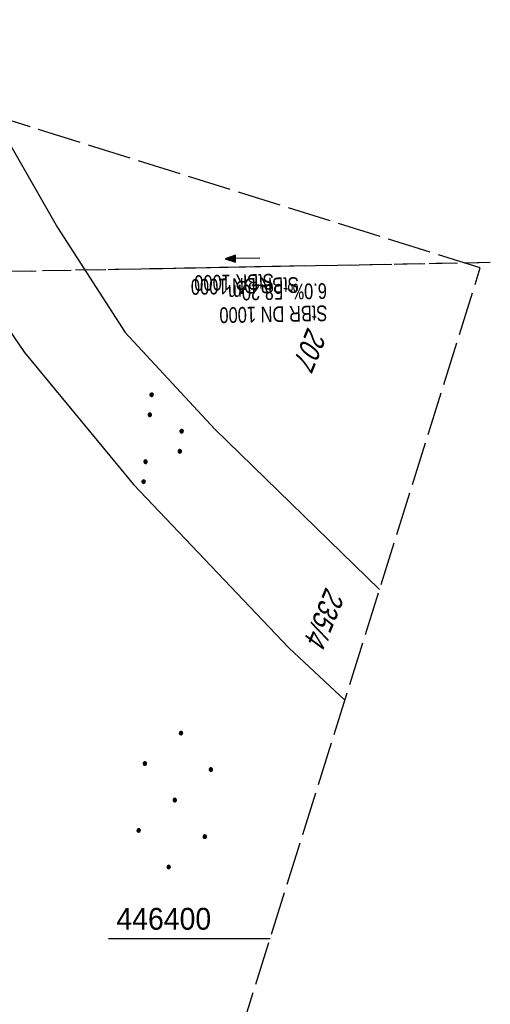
# Model space of a CAD drawing. Extents: x 507679 to 508175, y 445771 to 446563.
# Tile 42 of 43: x 508121 to 508175, y 446392 to 446505. Entities that reach past the tile are written whole.
import ezdxf

# ---------------------------------------------------------------- set-up
doc = ezdxf.new("R2010")
doc.units = 0
doc.header["$LTSCALE"] = 10
doc.header["$MEASUREMENT"] = 0
for name, pattern in [('LT00', [0]), ('LT12', [0.4, 0.3, -0.1]), ('LT14', [0.6, 0.5, -0.1]), ('STRICHLINIE2', [0.375, 0.25, -0.125])]:
    doc.linetypes.add(name, pattern=pattern)
doc.layers.get('0').update_dxf_attribs({"linetype": 'LT00'})
for name, color, linetype in [('--EK_Halt-Pfeil', 4, 'LT00'), ('--EK_Haltung', 7, 'STRICHLINIE2'), ('--EK_Haltung-Text', 140, 'LT00'), ('--EL_Halt-Pfeil', 4, 'LT00'), ('--EL_Haltung', 182, 'STRICHLINIE2'), ('--EL_Haltung-Text', 182, 'LT00'), ('DFK_FLUR_NR', 250, 'LT00'), ('DFK_KATASTER', 250, 'LT00'), ('DFK_NUTZUNG', 250, 'LT00'), ('DL', 182, 'LT12'), ('DL_PFEIL', 201, 'LT00'), ('DL_TEXT', 182, 'LT00'), ('V128_RASTER', 250, 'LT00')]:
    doc.layers.add(name, color=color, linetype=linetype)
doc.layers.add('-BLATT_128-RAND', color=7, linetype='LT14', plot=False)
doc.styles.add('Haltungsbeschriftung', font='ARIAL.TTF', dxfattribs={"width": 0.75})
doc.styles.get("Standard").update_dxf_attribs({"font": 'ARIAL.TTF'})

# ---------------------------------------------------------------- blocks, each defined once
blk = doc.blocks.new('Ackerland7')
at = {"layer": 'DFK_NUTZUNG', "color": 0, "linetype": 'ByBlock'}
for p, q in [((-4, 3.93), (-4, 3.67)), ((-3.95, 3.63), (-3.95, 3.97)), ((-3.9, 3.99), (-3.9, 3.61)), ((-3.85, 3.6), (-3.85, 4)), ((-3.8, 3.99), (-3.8, 3.61)), ((-3.75, 3.63), (-3.75, 3.97)), ((-3.7, 3.93), (-3.7, 3.67)), ((-3.65, 3.8), (-3.65, 3.8)), ((3.7, 3.93), (3.7, 3.67)), ((3.75, 3.63), (3.75, 3.97)), ((3.8, 3.99), (3.8, 3.61)), ((3.85, 3.6), (3.85, 4)), ((3.9, 3.99), (3.9, 3.61)), ((3.95, 3.63), (3.95, 3.97)), ((4, 3.93), (4, 3.67)), ((4.05, 3.8), (4.05, 3.8)), ((-7.85, 0.13), (-7.85, -0.13)), ((-7.8, -0.17), (-7.8, 0.17)), ((-7.75, 0.19), (-7.75, -0.19)), ((-7.7, -0.2), (-7.7, 0.2)), ((-7.65, 0.19), (-7.65, -0.19)), ((-7.6, -0.17), (-7.6, 0.17)), ((-7.55, 0.13), (-7.55, -0.13)), ((-7.5, 0), (-7.5, 0)), ((-0.15, 0.13), (-0.15, -0.13)), ((-0.1, -0.17), (-0.1, 0.17)), ((-0.05, 0.19), (-0.05, -0.19)), ((0, -0.2), (0, 0.2)), ((0.05, 0.19), (0.05, -0.19)), ((0.1, -0.17), (0.1, 0.17)), ((0.15, 0.13), (0.15, -0.13)), ((0.2, 0), (0.2, 0)), ((7.55, 0.13), (7.55, -0.13)), ((7.6, -0.17), (7.6, 0.17)), ((7.65, 0.19), (7.65, -0.19)), ((7.7, -0.2), (7.7, 0.2)), ((7.75, 0.19), (7.75, -0.19)), ((7.8, -0.17), (7.8, 0.17)), ((7.85, 0.13), (7.85, -0.13)), ((7.9, 0), (7.9, 0)), ((-4, -3.67), (-4, -3.93)), ((-3.95, -3.97), (-3.95, -3.63)), ((-3.9, -3.61), (-3.9, -3.99)), ((-3.85, -4), (-3.85, -3.6)), ((-3.8, -3.61), (-3.8, -3.99)), ((-3.75, -3.97), (-3.75, -3.63)), ((-3.7, -3.67), (-3.7, -3.93)), ((-3.65, -3.8), (-3.65, -3.8)), ((3.7, -3.67), (3.7, -3.93)), ((3.75, -3.97), (3.75, -3.63)), ((3.8, -3.61), (3.8, -3.99)), ((3.85, -4), (3.85, -3.6)), ((3.9, -3.61), (3.9, -3.99)), ((3.95, -3.97), (3.95, -3.63)), ((4, -3.67), (4, -3.93)), ((4.05, -3.8), (4.05, -3.8))]:
    blk.add_line(p, q, dxfattribs=at)
for points in [[(-3.65, 3.8), (-3.67, 3.89), (-3.73, 3.96), (-3.81, 3.99), (-3.89, 3.99), (-3.97, 3.96), (-4.03, 3.89), (-4.05, 3.8), (-4.03, 3.71), (-3.97, 3.64), (-3.89, 3.6), (-3.81, 3.6), (-3.73, 3.64), (-3.67, 3.71), (-3.65, 3.8)], [(4.05, 3.8), (4.03, 3.89), (3.97, 3.96), (3.89, 3.99), (3.81, 3.99), (3.73, 3.96), (3.67, 3.89), (3.65, 3.8), (3.67, 3.71), (3.73, 3.64), (3.81, 3.61), (3.89, 3.61), (3.97, 3.64), (4.03, 3.71), (4.05, 3.8)], [(-7.5, 0), (-7.52, 0.09), (-7.58, 0.16), (-7.66, 0.19), (-7.74, 0.19), (-7.82, 0.16), (-7.88, 0.09), (-7.9, 0)], [(0.2, 0), (0.18, 0.09), (0.12, 0.16), (0.04, 0.19), (-0.04, 0.19), (-0.12, 0.16), (-0.18, 0.09), (-0.2, 0)], [(-0.2, 0), (-0.18, -0.09), (-0.12, -0.16), (-0.04, -0.19), (0.04, -0.19), (0.12, -0.16), (0.18, -0.09), (0.2, 0)], [(7.9, 0), (7.88, 0.09), (7.82, 0.16), (7.74, 0.19), (7.66, 0.19), (7.58, 0.16), (7.52, 0.09), (7.5, 0)], [(7.5, 0), (7.52, -0.09), (7.58, -0.16), (7.66, -0.19), (7.74, -0.19), (7.82, -0.16), (7.88, -0.09), (7.9, 0)], [(-7.9, 0), (-7.88, -0.09), (-7.82, -0.16), (-7.74, -0.19), (-7.66, -0.19), (-7.58, -0.16), (-7.52, -0.09), (-7.5, 0)], [(-3.65, -3.8), (-3.67, -3.71), (-3.73, -3.64), (-3.81, -3.61), (-3.89, -3.61), (-3.97, -3.64), (-4.03, -3.71), (-4.05, -3.8), (-4.03, -3.89), (-3.97, -3.96), (-3.89, -3.99), (-3.81, -3.99), (-3.73, -3.96), (-3.67, -3.89), (-3.65, -3.8)], [(4.05, -3.8), (4.03, -3.71), (3.97, -3.64), (3.89, -3.61), (3.81, -3.61), (3.73, -3.64), (3.67, -3.71), (3.65, -3.8), (3.67, -3.89), (3.73, -3.96), (3.81, -3.99), (3.89, -3.99), (3.97, -3.96), (4.03, -3.89), (4.05, -3.8)]]:
    blk.add_lwpolyline(points, dxfattribs=at)
blk = doc.blocks.new('SYMB7111')
at = {"color": 0, "linetype": 'ByBlock'}
for p, q in [((-0.13, 0.202919), (-0.13, 0.177081)), ((-0.125, 0.172895), (-0.125, 0.207105)), ((-0.12, 0.209164), (-0.12, 0.170836)), ((-0.115, 0.170204), (-0.115, 0.209796)), ((-0.11, 0.209164), (-0.11, 0.170836)), ((-0.105, 0.172895), (-0.105, 0.207105)), ((-0.1, 0.202919), (-0.1, 0.177081)), ((-0.095, 0.189874), (-0.095, 0.190146)), ((0.1, 0.202919), (0.1, 0.177081)), ((0.105, 0.172895), (0.105, 0.207105)), ((0.11, 0.209164), (0.11, 0.170836)), ((0.115, 0.170204), (0.115, 0.209796)), ((0.12, 0.209164), (0.12, 0.170836)), ((0.125, 0.172895), (0.125, 0.207105)), ((0.13, 0.202919), (0.13, 0.177081)), ((0.135, 0.189874), (0.135, 0.190146)), ((-0.515, -0.177081), (-0.515, -0.202919)), ((-0.51, -0.207105), (-0.51, -0.172895)), ((-0.505, -0.170836), (-0.505, -0.209164)), ((-0.5, -0.209796), (-0.5, -0.170204)), ((-0.495, -0.170836), (-0.495, -0.209164)), ((-0.49, -0.207105), (-0.49, -0.172895)), ((-0.485, -0.177081), (-0.485, -0.202919)), ((-0.48, -0.190126), (-0.48, -0.189854)), ((-0.285, -0.177081), (-0.285, -0.202919)), ((-0.28, -0.207105), (-0.28, -0.172895)), ((-0.275, -0.170836), (-0.275, -0.209164)), ((-0.27, -0.209796), (-0.27, -0.170204)), ((-0.265, -0.170836), (-0.265, -0.209164)), ((-0.26, -0.207105), (-0.26, -0.172895)), ((-0.255, -0.177081), (-0.255, -0.202919)), ((-0.25, -0.190126), (-0.25, -0.189854)), ((0.255, -0.177081), (0.255, -0.202919)), ((0.26, -0.207105), (0.26, -0.172895)), ((0.265, -0.170836), (0.265, -0.209164)), ((0.27, -0.209796), (0.27, -0.170204)), ((0.275, -0.170836), (0.275, -0.209164)), ((0.28, -0.207105), (0.28, -0.172895)), ((0.285, -0.177081), (0.285, -0.202919)), ((0.29, -0.190126), (0.29, -0.189854)), ((0.485, -0.177081), (0.485, -0.202919)), ((0.49, -0.207105), (0.49, -0.172895)), ((0.495, -0.170836), (0.495, -0.209164)), ((0.5, -0.209796), (0.5, -0.170204)), ((0.505, -0.170836), (0.505, -0.209164)), ((0.51, -0.207105), (0.51, -0.172895)), ((0.515, -0.177081), (0.515, -0.202919)), ((0.52, -0.190126), (0.52, -0.189854))]:
    blk.add_line(p, q, dxfattribs=at)
for points in [[(-0.095, 0.19), (-0.096981, 0.198678), (-0.10253, 0.205637), (-0.11055, 0.209499), (-0.11945, 0.209499), (-0.12747, 0.205637), (-0.133019, 0.198678), (-0.135, 0.19), (-0.133019, 0.181322), (-0.12747, 0.174363), (-0.11945, 0.170501), (-0.11055, 0.170501), (-0.10253, 0.174363), (-0.096981, 0.181322), (-0.095, 0.19)], [(0.135, 0.19), (0.133019, 0.198678), (0.12747, 0.205637), (0.11945, 0.209499), (0.11055, 0.209499), (0.10253, 0.205637), (0.096981, 0.198678), (0.095, 0.19), (0.096981, 0.181322), (0.10253, 0.174363), (0.11055, 0.170501), (0.11945, 0.170501), (0.12747, 0.174363), (0.133019, 0.181322), (0.135, 0.19)], [(-0.48, -0.19), (-0.481981, -0.181322), (-0.48753, -0.174363), (-0.49555, -0.170501), (-0.50445, -0.170501), (-0.51247, -0.174363), (-0.518019, -0.181322), (-0.52, -0.19), (-0.518019, -0.198678), (-0.51247, -0.205637), (-0.50445, -0.209499), (-0.49555, -0.209499), (-0.48753, -0.205637), (-0.481981, -0.198678), (-0.48, -0.19)], [(-0.25, -0.19), (-0.251981, -0.181322), (-0.25753, -0.174363), (-0.26555, -0.170501), (-0.27445, -0.170501), (-0.28247, -0.174363), (-0.288019, -0.181322), (-0.29, -0.19), (-0.288019, -0.198678), (-0.28247, -0.205637), (-0.27445, -0.209499), (-0.26555, -0.209499), (-0.25753, -0.205637), (-0.251981, -0.198678), (-0.25, -0.19)], [(0.29, -0.19), (0.288019, -0.181322), (0.28247, -0.174363), (0.27445, -0.170501), (0.26555, -0.170501), (0.25753, -0.174363), (0.251981, -0.181322), (0.25, -0.19), (0.251981, -0.198678), (0.25753, -0.205637), (0.26555, -0.209499), (0.27445, -0.209499), (0.28247, -0.205637), (0.288019, -0.198678), (0.29, -0.19)], [(0.52, -0.19), (0.518019, -0.181322), (0.51247, -0.174363), (0.50445, -0.170501), (0.49555, -0.170501), (0.48753, -0.174363), (0.481981, -0.181322), (0.48, -0.19), (0.481981, -0.198678), (0.48753, -0.205637), (0.49555, -0.209499), (0.50445, -0.209499), (0.51247, -0.205637), (0.518019, -0.198678), (0.52, -0.19)]]:
    blk.add_lwpolyline(points, dxfattribs=at)
blk = doc.blocks.new('SYMB0070')
at = {"color": 0, "linetype": 'ByBlock'}
for p, q in [((-0.5, 0), (0.2, 0)), ((0.5, 0), (0.2, 0.1)), ((0.2, 0.1), (0.2, 0)), ((0.468, 0), (0.21, 0.086)), ((0.21, 0.086), (0.21, -0.086)), ((0.21, -0.086), (0.468, 0)), ((0.22, -0.072), (0.437, 0)), ((0.23, -0.058), (0.405, 0)), ((0.24, -0.045), (0.374, 0)), ((0.342, 0), (0.25, 0.031)), ((0.25, 0.031), (0.25, -0.031)), ((0.25, -0.031), (0.342, 0)), ((0.26, -0.017), (0.31, 0)), ((0.27, -0.003), (0.279, 0))]:
    blk.add_line(p, q, dxfattribs=at)
for points in [[(0.2, 0), (0.2, -0.1), (0.5, 0)], [(0.437, 0), (0.22, 0.072), (0.22, -0.072)], [(0.405, 0), (0.23, 0.058), (0.23, -0.058)], [(0.374, 0), (0.24, 0.045), (0.24, -0.045)], [(0.31, 0), (0.26, 0.017), (0.26, -0.017)], [(0.279, 0), (0.27, 0.003), (0.27, -0.003)]]:
    blk.add_lwpolyline(points, dxfattribs=at)

msp = doc.modelspace()

# ---------------------------------------------------------------- linework, layer by layer
at = {"layer": '--EK_Haltung'}
msp.add_line((508174.83, 446477.41), (508118.14, 446476.36), dxfattribs=at)
at = {"layer": '--EL_Haltung'}
msp.add_line((508174.83, 446477.41), (508118.14, 446476.36), dxfattribs=at)
at = {"layer": '-BLATT_128-RAND'}
msp.add_lwpolyline([(507899.81, 446562.6), (507678.6, 445856.44), (507952.48, 445770.65), (508173.69, 446476.81), (507899.81, 446562.6)], dxfattribs=at)
at = {"layer": 'DFK_KATASTER'}
for p, q in [((508118.22, 446493.77), (508125.29, 446481.44)), ((508125.29, 446481.44), (508133.04, 446469.41)), ((508117.3, 446473.23), (508121.53, 446467.12)), ((508133.04, 446469.41), (508143.29, 446458.34)), ((508121.53, 446467.12), (508133.98, 446451.98)), ((508143.29, 446458.34), (508162.15, 446439.96)), ((508133.98, 446451.98), (508151.78, 446433.28)), ((508158.18, 446427.3), (508151.78, 446433.28))]:
    msp.add_line(p, q, dxfattribs=at)
at = {"layer": 'DL'}
msp.add_line((508174.83, 446477.41), (508118.14, 446476.36), dxfattribs=at)
at = {"layer": 'V128_RASTER'}
msp.add_line((508131.13, 446400), (508149.63, 446400), dxfattribs=at)

# ---------------------------------------------------------------- block references
at = {"layer": '--EK_Halt-Pfeil', "xscale": 4.000000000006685, "yscale": 4, "zscale": 4, "rotation": 181.0593599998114}
msp.add_blockref('SYMB0070', (508146.47, 446477.89), dxfattribs=at)
at = {"layer": '--EL_Halt-Pfeil', "xscale": 4.000000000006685, "yscale": 4, "zscale": 4, "rotation": 181.0593599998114}
msp.add_blockref('SYMB0070', (508146.47, 446477.89), dxfattribs=at)
at = {"layer": 'DFK_NUTZUNG', "xscale": 9.999999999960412, "yscale": 10, "zscale": 10, "rotation": 264.7377000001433}
msp.add_blockref('SYMB7111', (508137.5, 446457.12), dxfattribs=at)
at = {"layer": 'DFK_NUTZUNG', "rotation": 264.7376999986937}
msp.add_blockref('Ackerland7', (508138.72, 446415.85), dxfattribs=at)
at = {"layer": 'DL_PFEIL', "xscale": 4.000000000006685, "yscale": 4, "zscale": 4, "rotation": 181.0593599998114}
msp.add_blockref('SYMB0070', (508146.47, 446477.89), dxfattribs=at)

# ---------------------------------------------------------------- texts
at = {"layer": '--EK_Haltung-Text', "style": 'Haltungsbeschriftung', "width": 0.75}
for s, p in [('6.0‰ 58.20m', (508156.12, 446475.06)), ('StBR DN 1000', (508156.17, 446472.51))]:
    msp.add_text(s, height=1.8, rotation=-178.9406, dxfattribs=at).set_placement(p)
at = {"layer": '--EL_Haltung-Text', "style": 'Haltungsbeschriftung', "width": 0.75}
msp.add_text('StBR DN 1000', height=1.8, rotation=-178.9406, dxfattribs=at).set_placement((508152.9, 446475.75))
at = {"layer": 'DFK_FLUR_NR', "oblique": 13.754, "width": 0.75}
for s, p in [('207', (508153.94, 446470.11)), ('235/4', (508156.02, 446440.34))]:
    msp.add_text(s, height=2.5, rotation=247.6521, dxfattribs=at).set_placement(p)
at = {"layer": 'DL_TEXT', "style": 'Haltungsbeschriftung', "width": 0.75}
msp.add_text('StBR 1000', height=1.8, rotation=-178.9406, dxfattribs=at).set_placement((508150.04, 446476.13))
at = {"layer": 'V128_RASTER', "width": 0.931}
msp.add_text(' 446400', height=2.5, rotation=0.0009, dxfattribs=at).set_placement((508131.13, 446401))

doc.saveas('drawing.dxf')
